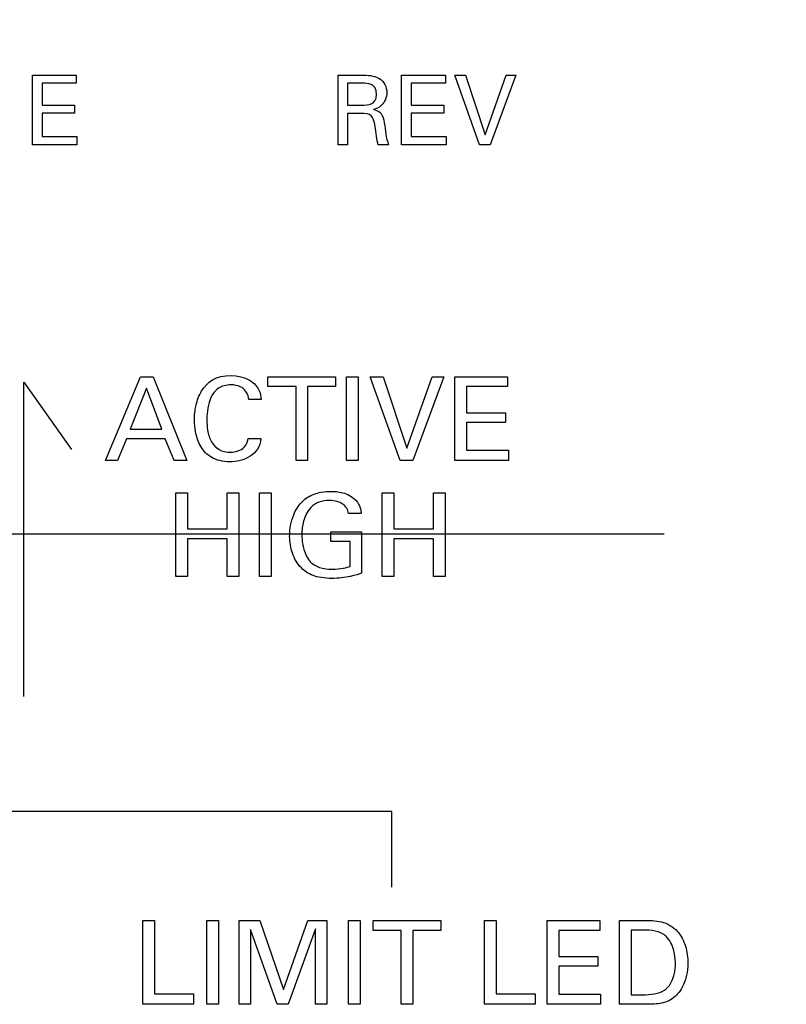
# Model space of a CAD drawing. Header units: inches. Extents: x 0 to 34, y 0 to 22.
# Tile 48 of 89: x 11.352 to 11.902, y 15.349 to 16.056. Entities that reach past the tile are written whole.
import ezdxf

# ---------------------------------------------------------------- set-up
doc = ezdxf.new("R2010")
doc.units = ezdxf.units.IN
doc.header["$LTSCALE"] = 1.87
doc.header["$MEASUREMENT"] = 0
doc.linetypes.add('CENTER', pattern=[0.6, 0.375, -0.075, 0.075, -0.075])
doc.layers.get('0').update_dxf_attribs({"linetype": 'CONTINUOUS'})
for name, color, linetype in [('DATUMCURVES', 7, 'CONTINUOUS'), ('DEFAULT_1', 7, 'CENTER'), ('DIMENSIONS', 7, 'CONTINUOUS')]:
    doc.layers.add(name, color=color, linetype=linetype)
doc.styles.get("Standard").update_dxf_attribs({"font": 'txt', "width": 0.8})
doc.dimstyles.new('DIMSTYLE_1', dxfattribs={"dimtxt": 0.125, "dimasz": 0.18, "dimexe": 0.18, "dimexo": 0.0625, "dimgap": 0.09, "dimtad": 0, "dimtih": 1, "dimtoh": 1, "dimdec": 3, "dimzin": 4, "dimdsep": 46, "dimtxsty": 'STANDARD', "dimblk": '_FILLED', "dimblk1": '_FILLED', "dimblk2": '_FILLED', "dimcen": 0.09, "dimadec": 0, "dimazin": 0, "dimtp": 0.001, "dimtm": 0.001, "dimtfac": 1, "dimtdec": 3, "dimtofl": 0, "dimtmove": 0, "dimatfit": 3, "dimldrblk": '_FILLED', "dimfxl": 1, "dimtolj": 1, "dimtzin": 4, "dimarcsym": 0})

# ---------------------------------------------------------------- blocks, each defined once
blk = doc.blocks.new('*D12')
at = {"layer": 'DIMENSIONS', "color": 2, "linetype": 'CONTINUOUS'}
blk.add_line((12.8132, 15.87417), (12.8132, 18.06614), dxfattribs=at)
at = {"layer": 'DIMENSIONS', "color": 2, "linetype": 'CONTINUOUS', "width": 0.8}
for s, p in [(']', (12.8757, 19.45364)), ('219.28', (12.8757, 18.85364)), ('[', (12.8757, 18.75364)), ('8.633', (12.8757, 18.12864))]:
    blk.add_text(s, height=0.125, rotation=90, dxfattribs=at).set_placement(p)
blk = doc.blocks.new('_FILLED')
at = {"color": 0, "linetype": 'BYBLOCK'}
blk.add_solid([(0, 0), (-1, 0.1736), (-1, -0.1736)], dxfattribs=at)

msp = doc.modelspace()

# ---------------------------------------------------------------- linework, layer by layer
at = {"layer": 'DATUMCURVES', "color": 40, "linetype": 'CONTINUOUS'}
for points in [[(11.36082, 16.01618, 0.334), (11.36082, 16.01618, 0.334), (11.39227, 16.01618, 0.334), (11.39227, 16.01618, 0.334)], [(11.36082, 15.96604, 0.334), (11.36082, 15.96604, 0.334), (11.36082, 16.01618, 0.334), (11.36082, 16.01618, 0.334)], [(11.39227, 16.01028, 0.334), (11.39227, 16.01028, 0.334), (11.36776, 16.01028, 0.334), (11.36776, 16.01028, 0.334)], [(11.36776, 16.01028, 0.334), (11.36776, 16.01028, 0.334), (11.36776, 15.99465, 0.334), (11.36776, 15.99465, 0.334)], [(11.39227, 16.01618, 0.334), (11.39227, 16.01618, 0.334), (11.39227, 16.01028, 0.334), (11.39227, 16.01028, 0.334)], [(11.58032, 16.01618, 0.334), (11.58032, 16.01618, 0.334), (11.59823, 16.01618, 0.334), (11.59823, 16.01618, 0.334)], [(11.58032, 15.96604, 0.334), (11.58032, 15.96604, 0.334), (11.58032, 16.01618, 0.334), (11.58032, 16.01618, 0.334)], [(11.59803, 16.01035, 0.334), (11.59803, 16.01035, 0.334), (11.58706, 16.01035, 0.334), (11.58706, 16.01035, 0.334)], [(11.58706, 16.01035, 0.334), (11.58706, 16.01035, 0.334), (11.58706, 15.99459, 0.334), (11.58706, 15.99459, 0.334)], [(11.60803, 16.00222, 0.334), (11.60803, 16.01035, 0.334), (11.60081, 16.01035, 0.334), (11.59803, 16.01035, 0.334)], [(11.62594, 16.01618, 0.334), (11.62594, 16.01618, 0.334), (11.6574, 16.01618, 0.334), (11.6574, 16.01618, 0.334)], [(11.62594, 15.96604, 0.334), (11.62594, 15.96604, 0.334), (11.62594, 16.01618, 0.334), (11.62594, 16.01618, 0.334)], [(11.6574, 16.01028, 0.334), (11.6574, 16.01028, 0.334), (11.63289, 16.01028, 0.334), (11.63289, 16.01028, 0.334)], [(11.63289, 16.01028, 0.334), (11.63289, 16.01028, 0.334), (11.63289, 15.99465, 0.334), (11.63289, 15.99465, 0.334)], [(11.6574, 16.01618, 0.334), (11.6574, 16.01618, 0.334), (11.6574, 16.01028, 0.334), (11.6574, 16.01028, 0.334)], [(11.68192, 15.96604, 0.334), (11.68192, 15.96604, 0.334), (11.66407, 16.01618, 0.334), (11.66407, 16.01618, 0.334)], [(11.66407, 16.01618, 0.334), (11.66407, 16.01618, 0.334), (11.67177, 16.01618, 0.334), (11.67177, 16.01618, 0.334)], [(11.67177, 16.01618, 0.334), (11.67177, 16.01618, 0.334), (11.68601, 15.97333, 0.334), (11.68601, 15.97333, 0.334)], [(11.68601, 15.97333, 0.334), (11.68601, 15.97333, 0.334), (11.70102, 16.01618, 0.334), (11.70102, 16.01618, 0.334)], [(11.70803, 16.01618, 0.334), (11.70803, 16.01618, 0.334), (11.68955, 15.96604, 0.334), (11.68955, 15.96604, 0.334)], [(11.70102, 16.01618, 0.334), (11.70102, 16.01618, 0.334), (11.70803, 16.01618, 0.334), (11.70803, 16.01618, 0.334)], [(11.59803, 15.99459, 0.334), (11.59879, 15.99459, 0.334), (11.60275, 15.99459, 0.334), (11.60462, 15.99569, 0.334)], [(11.60462, 15.99569, 0.334), (11.6056, 15.99625, 0.334), (11.60803, 15.99806, 0.334), (11.60803, 16.00222, 0.334)], [(11.36776, 15.99465, 0.334), (11.36776, 15.99465, 0.334), (11.39109, 15.99465, 0.334), (11.39109, 15.99465, 0.334)], [(11.39109, 15.98882, 0.334), (11.39109, 15.98882, 0.334), (11.36776, 15.98882, 0.334), (11.36776, 15.98882, 0.334)], [(11.36776, 15.98882, 0.334), (11.36776, 15.98882, 0.334), (11.36776, 15.97215, 0.334), (11.36776, 15.97215, 0.334)], [(11.39109, 15.99465, 0.334), (11.39109, 15.99465, 0.334), (11.39109, 15.98882, 0.334), (11.39109, 15.98882, 0.334)], [(11.58706, 15.99459, 0.334), (11.58706, 15.99459, 0.334), (11.59803, 15.99459, 0.334), (11.59803, 15.99459, 0.334)], [(11.59594, 15.98868, 0.334), (11.59594, 15.98868, 0.334), (11.58719, 15.98868, 0.334), (11.58719, 15.98868, 0.334)], [(11.58719, 15.98868, 0.334), (11.58719, 15.98868, 0.334), (11.58719, 15.96604, 0.334), (11.58719, 15.96604, 0.334)], [(11.63289, 15.99465, 0.334), (11.63289, 15.99465, 0.334), (11.65622, 15.99465, 0.334), (11.65622, 15.99465, 0.334)], [(11.65622, 15.98882, 0.334), (11.65622, 15.98882, 0.334), (11.63289, 15.98882, 0.334), (11.63289, 15.98882, 0.334)], [(11.63289, 15.98882, 0.334), (11.63289, 15.98882, 0.334), (11.63289, 15.97215, 0.334), (11.63289, 15.97215, 0.334)], [(11.65622, 15.99465, 0.334), (11.65622, 15.99465, 0.334), (11.65622, 15.98882, 0.334), (11.65622, 15.98882, 0.334)], [(11.36776, 15.97215, 0.334), (11.36776, 15.97215, 0.334), (11.39283, 15.97215, 0.334), (11.39283, 15.97215, 0.334)], [(11.39283, 15.97215, 0.334), (11.39283, 15.97215, 0.334), (11.39283, 15.96604, 0.334), (11.39283, 15.96604, 0.334)], [(11.63289, 15.97215, 0.334), (11.63289, 15.97215, 0.334), (11.65795, 15.97215, 0.334), (11.65795, 15.97215, 0.334)], [(11.65795, 15.97215, 0.334), (11.65795, 15.97215, 0.334), (11.65795, 15.96604, 0.334), (11.65795, 15.96604, 0.334)], [(11.39283, 15.96604, 0.334), (11.39283, 15.96604, 0.334), (11.36082, 15.96604, 0.334), (11.36082, 15.96604, 0.334)], [(11.58719, 15.96604, 0.334), (11.58719, 15.96604, 0.334), (11.58032, 15.96604, 0.334), (11.58032, 15.96604, 0.334)], [(11.61664, 15.96604, 0.334), (11.61664, 15.96604, 0.334), (11.6092, 15.96604, 0.334), (11.6092, 15.96604, 0.334)], [(11.65795, 15.96604, 0.334), (11.65795, 15.96604, 0.334), (11.62594, 15.96604, 0.334), (11.62594, 15.96604, 0.334)], [(11.68955, 15.96604, 0.334), (11.68955, 15.96604, 0.334), (11.68192, 15.96604, 0.334), (11.68192, 15.96604, 0.334)], [(11.41321, 15.73938, 0.334), (11.41321, 15.73938, 0.334), (11.43855, 15.79955, 0.334), (11.43855, 15.79955, 0.334)], [(11.43855, 15.79955, 0.334), (11.43855, 15.79955, 0.334), (11.44748, 15.79955, 0.334), (11.44748, 15.79955, 0.334)], [(11.44748, 15.79955, 0.334), (11.44748, 15.79955, 0.334), (11.47181, 15.73938, 0.334), (11.47181, 15.73938, 0.334)], [(11.52997, 15.79246, 0.334), (11.52997, 15.79246, 0.334), (11.52997, 15.79955, 0.334), (11.52997, 15.79955, 0.334)], [(11.52997, 15.79955, 0.334), (11.52997, 15.79955, 0.334), (11.57855, 15.79955, 0.334), (11.57855, 15.79955, 0.334)], [(11.57855, 15.79955, 0.334), (11.57855, 15.79955, 0.334), (11.57855, 15.79246, 0.334), (11.57855, 15.79246, 0.334)], [(11.58647, 15.79955, 0.334), (11.58647, 15.79955, 0.334), (11.5948, 15.79955, 0.334), (11.5948, 15.79955, 0.334)], [(11.58647, 15.73938, 0.334), (11.58647, 15.73938, 0.334), (11.58647, 15.79955, 0.334), (11.58647, 15.79955, 0.334)], [(11.5948, 15.79955, 0.334), (11.5948, 15.79955, 0.334), (11.5948, 15.73938, 0.334), (11.5948, 15.73938, 0.334)], [(11.62489, 15.73938, 0.334), (11.62489, 15.73938, 0.334), (11.60347, 15.79955, 0.334), (11.60347, 15.79955, 0.334)], [(11.60347, 15.79955, 0.334), (11.60347, 15.79955, 0.334), (11.61272, 15.79955, 0.334), (11.61272, 15.79955, 0.334)], [(11.61272, 15.79955, 0.334), (11.61272, 15.79955, 0.334), (11.62979, 15.74813, 0.334), (11.62979, 15.74813, 0.334)], [(11.62979, 15.74813, 0.334), (11.62979, 15.74813, 0.334), (11.64781, 15.79955, 0.334), (11.64781, 15.79955, 0.334)], [(11.65622, 15.79955, 0.334), (11.65622, 15.79955, 0.334), (11.63405, 15.73938, 0.334), (11.63405, 15.73938, 0.334)], [(11.64781, 15.79955, 0.334), (11.64781, 15.79955, 0.334), (11.65622, 15.79955, 0.334), (11.65622, 15.79955, 0.334)], [(11.66422, 15.79955, 0.334), (11.66422, 15.79955, 0.334), (11.70197, 15.79955, 0.334), (11.70197, 15.79955, 0.334)], [(11.66422, 15.73938, 0.334), (11.66422, 15.73938, 0.334), (11.66422, 15.79955, 0.334), (11.66422, 15.79955, 0.334)], [(11.70197, 15.79955, 0.334), (11.70197, 15.79955, 0.334), (11.70197, 15.79246, 0.334), (11.70197, 15.79246, 0.334)], [(11.35469, 15.56993, 0.334), (11.35469, 15.56993, 0.334), (11.35469, 15.79576, 0.334), (11.35469, 15.79576, 0.334)], [(11.35469, 15.79576, 0.334), (11.35469, 15.79576, 0.334), (11.38899, 15.74718, 0.334), (11.38899, 15.74718, 0.334)], [(11.44263, 15.7913, 0.334), (11.44263, 15.7913, 0.334), (11.43097, 15.7618, 0.334), (11.43097, 15.7618, 0.334)], [(11.45371, 15.7618, 0.334), (11.45371, 15.7618, 0.334), (11.44263, 15.7913, 0.334), (11.44263, 15.7913, 0.334)], [(11.55014, 15.79246, 0.334), (11.55014, 15.79246, 0.334), (11.52997, 15.79246, 0.334), (11.52997, 15.79246, 0.334)], [(11.55014, 15.73938, 0.334), (11.55014, 15.73938, 0.334), (11.55014, 15.79246, 0.334), (11.55014, 15.79246, 0.334)], [(11.57855, 15.79246, 0.334), (11.57855, 15.79246, 0.334), (11.55838, 15.79246, 0.334), (11.55838, 15.79246, 0.334)], [(11.55838, 15.79246, 0.334), (11.55838, 15.79246, 0.334), (11.55838, 15.73938, 0.334), (11.55838, 15.73938, 0.334)], [(11.70197, 15.79246, 0.334), (11.70197, 15.79246, 0.334), (11.67255, 15.79246, 0.334), (11.67255, 15.79246, 0.334)], [(11.67255, 15.79246, 0.334), (11.67255, 15.79246, 0.334), (11.67255, 15.77372, 0.334), (11.67255, 15.77372, 0.334)], [(11.52514, 15.7833, 0.334), (11.52514, 15.7833, 0.334), (11.51621, 15.7833, 0.334), (11.51621, 15.7833, 0.334)], [(11.67255, 15.77372, 0.334), (11.67255, 15.77372, 0.334), (11.70055, 15.77372, 0.334), (11.70055, 15.77372, 0.334)], [(11.70055, 15.77372, 0.334), (11.70055, 15.77372, 0.334), (11.70055, 15.76671, 0.334), (11.70055, 15.76671, 0.334)], [(11.70055, 15.76671, 0.334), (11.70055, 15.76671, 0.334), (11.67255, 15.76671, 0.334), (11.67255, 15.76671, 0.334)], [(11.67255, 15.76671, 0.334), (11.67255, 15.76671, 0.334), (11.67255, 15.74671, 0.334), (11.67255, 15.74671, 0.334)], [(11.4283, 15.75505, 0.334), (11.4283, 15.75505, 0.334), (11.4218, 15.73938, 0.334), (11.4218, 15.73938, 0.334)], [(11.45622, 15.75505, 0.334), (11.45622, 15.75505, 0.334), (11.4283, 15.75505, 0.334), (11.4283, 15.75505, 0.334)], [(11.43097, 15.7618, 0.334), (11.43097, 15.7618, 0.334), (11.45371, 15.7618, 0.334), (11.45371, 15.7618, 0.334)], [(11.46272, 15.73938, 0.334), (11.46272, 15.73938, 0.334), (11.45622, 15.75505, 0.334), (11.45622, 15.75505, 0.334)], [(11.51581, 15.75522, 0.334), (11.51581, 15.75522, 0.334), (11.52496, 15.75522, 0.334), (11.52496, 15.75522, 0.334)], [(11.67255, 15.74671, 0.334), (11.67255, 15.74671, 0.334), (11.70263, 15.74671, 0.334), (11.70263, 15.74671, 0.334)], [(11.70263, 15.74671, 0.334), (11.70263, 15.74671, 0.334), (11.70263, 15.73938, 0.334), (11.70263, 15.73938, 0.334)], [(11.4218, 15.73938, 0.334), (11.4218, 15.73938, 0.334), (11.41321, 15.73938, 0.334), (11.41321, 15.73938, 0.334)], [(11.47181, 15.73938, 0.334), (11.47181, 15.73938, 0.334), (11.46272, 15.73938, 0.334), (11.46272, 15.73938, 0.334)], [(11.55838, 15.73938, 0.334), (11.55838, 15.73938, 0.334), (11.55014, 15.73938, 0.334), (11.55014, 15.73938, 0.334)], [(11.5948, 15.73938, 0.334), (11.5948, 15.73938, 0.334), (11.58647, 15.73938, 0.334), (11.58647, 15.73938, 0.334)], [(11.63405, 15.73938, 0.334), (11.63405, 15.73938, 0.334), (11.62489, 15.73938, 0.334), (11.62489, 15.73938, 0.334)], [(11.70263, 15.73938, 0.334), (11.70263, 15.73938, 0.334), (11.66422, 15.73938, 0.334), (11.66422, 15.73938, 0.334)], [(11.46381, 15.65605, 0.334), (11.46381, 15.65605, 0.334), (11.46381, 15.71622, 0.334), (11.46381, 15.71622, 0.334)], [(11.46381, 15.71622, 0.334), (11.46381, 15.71622, 0.334), (11.47213, 15.71622, 0.334), (11.47213, 15.71622, 0.334)], [(11.47213, 15.71622, 0.334), (11.47213, 15.71622, 0.334), (11.47213, 15.69039, 0.334), (11.47213, 15.69039, 0.334)], [(11.50073, 15.69039, 0.334), (11.50073, 15.69039, 0.334), (11.50073, 15.71622, 0.334), (11.50073, 15.71622, 0.334)], [(11.50073, 15.71622, 0.334), (11.50073, 15.71622, 0.334), (11.50905, 15.71622, 0.334), (11.50905, 15.71622, 0.334)], [(11.50905, 15.71622, 0.334), (11.50905, 15.71622, 0.334), (11.50905, 15.65605, 0.334), (11.50905, 15.65605, 0.334)], [(11.52397, 15.71622, 0.334), (11.52397, 15.71622, 0.334), (11.5323, 15.71622, 0.334), (11.5323, 15.71622, 0.334)], [(11.52397, 15.65605, 0.334), (11.52397, 15.65605, 0.334), (11.52397, 15.71622, 0.334), (11.52397, 15.71622, 0.334)], [(11.5323, 15.71622, 0.334), (11.5323, 15.71622, 0.334), (11.5323, 15.65605, 0.334), (11.5323, 15.65605, 0.334)], [(11.61197, 15.65605, 0.334), (11.61197, 15.65605, 0.334), (11.61197, 15.71622, 0.334), (11.61197, 15.71622, 0.334)], [(11.61197, 15.71622, 0.334), (11.61197, 15.71622, 0.334), (11.6203, 15.71622, 0.334), (11.6203, 15.71622, 0.334)], [(11.6203, 15.71622, 0.334), (11.6203, 15.71622, 0.334), (11.6203, 15.69039, 0.334), (11.6203, 15.69039, 0.334)], [(11.64888, 15.69039, 0.334), (11.64888, 15.69039, 0.334), (11.64888, 15.71622, 0.334), (11.64888, 15.71622, 0.334)], [(11.64888, 15.71622, 0.334), (11.64888, 15.71622, 0.334), (11.65722, 15.71622, 0.334), (11.65722, 15.71622, 0.334)], [(11.65722, 15.71622, 0.334), (11.65722, 15.71622, 0.334), (11.65722, 15.65605, 0.334), (11.65722, 15.65605, 0.334)], [(11.59297, 15.7108, 0.334), (11.59655, 15.70705, 0.334), (11.59679, 15.70355, 0.334), (11.59697, 15.70122, 0.334)], [(11.59697, 15.70122, 0.334), (11.59697, 15.70122, 0.334), (11.58788, 15.70122, 0.334), (11.58788, 15.70122, 0.334)], [(11.47213, 15.69039, 0.334), (11.47213, 15.69039, 0.334), (11.50073, 15.69039, 0.334), (11.50073, 15.69039, 0.334)], [(11.57513, 15.68114, 0.334), (11.57513, 15.68114, 0.334), (11.57513, 15.68805, 0.334), (11.57513, 15.68805, 0.334)], [(11.57513, 15.68805, 0.334), (11.57513, 15.68805, 0.334), (11.59722, 15.68805, 0.334), (11.59722, 15.68805, 0.334)], [(11.59722, 15.68805, 0.334), (11.59722, 15.68805, 0.334), (11.59722, 15.65838, 0.334), (11.59722, 15.65838, 0.334)], [(11.6203, 15.69039, 0.334), (11.6203, 15.69039, 0.334), (11.64888, 15.69039, 0.334), (11.64888, 15.69039, 0.334)], [(11.50073, 15.68322, 0.334), (11.50073, 15.68322, 0.334), (11.47213, 15.68322, 0.334), (11.47213, 15.68322, 0.334)], [(11.47213, 15.68322, 0.334), (11.47213, 15.68322, 0.334), (11.47213, 15.65605, 0.334), (11.47213, 15.65605, 0.334)], [(11.50073, 15.65605, 0.334), (11.50073, 15.65605, 0.334), (11.50073, 15.68322, 0.334), (11.50073, 15.68322, 0.334)], [(11.58889, 15.68114, 0.334), (11.58889, 15.68114, 0.334), (11.57513, 15.68114, 0.334), (11.57513, 15.68114, 0.334)], [(11.58889, 15.6633, 0.334), (11.58889, 15.6633, 0.334), (11.58889, 15.68114, 0.334), (11.58889, 15.68114, 0.334)], [(11.64888, 15.68322, 0.334), (11.64888, 15.68322, 0.334), (11.6203, 15.68322, 0.334), (11.6203, 15.68322, 0.334)], [(11.6203, 15.68322, 0.334), (11.6203, 15.68322, 0.334), (11.6203, 15.65605, 0.334), (11.6203, 15.65605, 0.334)], [(11.64888, 15.65605, 0.334), (11.64888, 15.65605, 0.334), (11.64888, 15.68322, 0.334), (11.64888, 15.68322, 0.334)], [(11.47213, 15.65605, 0.334), (11.47213, 15.65605, 0.334), (11.46381, 15.65605, 0.334), (11.46381, 15.65605, 0.334)], [(11.50905, 15.65605, 0.334), (11.50905, 15.65605, 0.334), (11.50073, 15.65605, 0.334), (11.50073, 15.65605, 0.334)], [(11.5323, 15.65605, 0.334), (11.5323, 15.65605, 0.334), (11.52397, 15.65605, 0.334), (11.52397, 15.65605, 0.334)], [(11.6203, 15.65605, 0.334), (11.6203, 15.65605, 0.334), (11.61197, 15.65605, 0.334), (11.61197, 15.65605, 0.334)], [(11.65722, 15.65605, 0.334), (11.65722, 15.65605, 0.334), (11.64888, 15.65605, 0.334), (11.64888, 15.65605, 0.334)], [(11.61901, 15.48739, 0.334), (11.61901, 15.48739, 0.334), (11.21477, 15.48739, 0.334), (11.21477, 15.48739, 0.334)], [(11.61901, 15.43289, 0.334), (11.61901, 15.43289, 0.334), (11.61901, 15.48739, 0.334), (11.61901, 15.48739, 0.334)], [(11.44015, 15.34884, 0.334), (11.44015, 15.34884, 0.334), (11.44015, 15.40901, 0.334), (11.44015, 15.40901, 0.334)], [(11.44015, 15.40901, 0.334), (11.44015, 15.40901, 0.334), (11.44841, 15.40901, 0.334), (11.44841, 15.40901, 0.334)], [(11.44841, 15.40901, 0.334), (11.44841, 15.40901, 0.334), (11.44841, 15.35626, 0.334), (11.44841, 15.35626, 0.334)], [(11.48608, 15.34884, 0.334), (11.48608, 15.34884, 0.334), (11.48608, 15.40901, 0.334), (11.48608, 15.40901, 0.334)], [(11.48608, 15.40901, 0.334), (11.48608, 15.40901, 0.334), (11.4944, 15.40901, 0.334), (11.4944, 15.40901, 0.334)], [(11.4944, 15.40901, 0.334), (11.4944, 15.40901, 0.334), (11.4944, 15.34884, 0.334), (11.4944, 15.34884, 0.334)], [(11.50941, 15.34884, 0.334), (11.50941, 15.34884, 0.334), (11.50941, 15.40901, 0.334), (11.50941, 15.40901, 0.334)], [(11.50941, 15.40901, 0.334), (11.50941, 15.40901, 0.334), (11.52416, 15.40901, 0.334), (11.52416, 15.40901, 0.334)], [(11.52416, 15.40901, 0.334), (11.52416, 15.40901, 0.334), (11.54116, 15.35943, 0.334), (11.54116, 15.35943, 0.334)], [(11.54116, 15.35943, 0.334), (11.54116, 15.35943, 0.334), (11.55857, 15.40901, 0.334), (11.55857, 15.40901, 0.334)], [(11.55857, 15.40901, 0.334), (11.55857, 15.40901, 0.334), (11.57233, 15.40901, 0.334), (11.57233, 15.40901, 0.334)], [(11.57233, 15.40901, 0.334), (11.57233, 15.40901, 0.334), (11.57233, 15.34884, 0.334), (11.57233, 15.34884, 0.334)], [(11.58791, 15.34884, 0.334), (11.58791, 15.34884, 0.334), (11.58791, 15.40901, 0.334), (11.58791, 15.40901, 0.334)], [(11.58791, 15.40901, 0.334), (11.58791, 15.40901, 0.334), (11.59624, 15.40901, 0.334), (11.59624, 15.40901, 0.334)], [(11.59624, 15.40901, 0.334), (11.59624, 15.40901, 0.334), (11.59624, 15.34884, 0.334), (11.59624, 15.34884, 0.334)], [(11.60549, 15.40901, 0.334), (11.60549, 15.40901, 0.334), (11.65407, 15.40901, 0.334), (11.65407, 15.40901, 0.334)], [(11.60549, 15.40192, 0.334), (11.60549, 15.40192, 0.334), (11.60549, 15.40901, 0.334), (11.60549, 15.40901, 0.334)], [(11.65407, 15.40901, 0.334), (11.65407, 15.40901, 0.334), (11.65407, 15.40192, 0.334), (11.65407, 15.40192, 0.334)], [(11.68557, 15.34884, 0.334), (11.68557, 15.34884, 0.334), (11.68557, 15.40901, 0.334), (11.68557, 15.40901, 0.334)], [(11.68557, 15.40901, 0.334), (11.68557, 15.40901, 0.334), (11.69383, 15.40901, 0.334), (11.69383, 15.40901, 0.334)], [(11.69383, 15.40901, 0.334), (11.69383, 15.40901, 0.334), (11.69383, 15.35626, 0.334), (11.69383, 15.35626, 0.334)], [(11.73049, 15.34884, 0.334), (11.73049, 15.34884, 0.334), (11.73049, 15.40901, 0.334), (11.73049, 15.40901, 0.334)], [(11.73049, 15.40901, 0.334), (11.73049, 15.40901, 0.334), (11.76824, 15.40901, 0.334), (11.76824, 15.40901, 0.334)], [(11.76824, 15.40901, 0.334), (11.76824, 15.40901, 0.334), (11.76824, 15.40192, 0.334), (11.76824, 15.40192, 0.334)], [(11.78241, 15.34884, 0.334), (11.78241, 15.34884, 0.334), (11.78241, 15.40901, 0.334), (11.78241, 15.40901, 0.334)], [(11.78241, 15.40901, 0.334), (11.78241, 15.40901, 0.334), (11.79983, 15.40901, 0.334), (11.79983, 15.40901, 0.334)], [(11.51749, 15.40267, 0.334), (11.51749, 15.40267, 0.334), (11.51749, 15.34884, 0.334), (11.51749, 15.34884, 0.334)], [(11.53649, 15.34884, 0.334), (11.53649, 15.34884, 0.334), (11.51749, 15.40267, 0.334), (11.51749, 15.40267, 0.334)], [(11.56416, 15.40301, 0.334), (11.56416, 15.40301, 0.334), (11.54441, 15.34884, 0.334), (11.54441, 15.34884, 0.334)], [(11.56416, 15.34884, 0.334), (11.56416, 15.34884, 0.334), (11.56416, 15.40301, 0.334), (11.56416, 15.40301, 0.334)], [(11.62566, 15.40192, 0.334), (11.62566, 15.40192, 0.334), (11.60549, 15.40192, 0.334), (11.60549, 15.40192, 0.334)], [(11.62566, 15.34884, 0.334), (11.62566, 15.34884, 0.334), (11.62566, 15.40192, 0.334), (11.62566, 15.40192, 0.334)], [(11.6339, 15.40192, 0.334), (11.6339, 15.40192, 0.334), (11.6339, 15.34884, 0.334), (11.6339, 15.34884, 0.334)], [(11.65407, 15.40192, 0.334), (11.65407, 15.40192, 0.334), (11.6339, 15.40192, 0.334), (11.6339, 15.40192, 0.334)], [(11.73882, 15.40192, 0.334), (11.73882, 15.40192, 0.334), (11.73882, 15.38318, 0.334), (11.73882, 15.38318, 0.334)], [(11.76824, 15.40192, 0.334), (11.76824, 15.40192, 0.334), (11.73882, 15.40192, 0.334), (11.73882, 15.40192, 0.334)], [(11.79074, 15.40209, 0.334), (11.79074, 15.40209, 0.334), (11.79074, 15.35568, 0.334), (11.79074, 15.35568, 0.334)], [(11.80073, 15.40209, 0.334), (11.80073, 15.40209, 0.334), (11.79074, 15.40209, 0.334), (11.79074, 15.40209, 0.334)], [(11.73882, 15.38318, 0.334), (11.73882, 15.38318, 0.334), (11.76683, 15.38318, 0.334), (11.76683, 15.38318, 0.334)], [(11.76683, 15.38318, 0.334), (11.76683, 15.38318, 0.334), (11.76683, 15.37617, 0.334), (11.76683, 15.37617, 0.334)], [(11.73882, 15.37617, 0.334), (11.73882, 15.37617, 0.334), (11.73882, 15.35617, 0.334), (11.73882, 15.35617, 0.334)], [(11.76683, 15.37617, 0.334), (11.76683, 15.37617, 0.334), (11.73882, 15.37617, 0.334), (11.73882, 15.37617, 0.334)], [(11.44841, 15.35626, 0.334), (11.44841, 15.35626, 0.334), (11.47641, 15.35626, 0.334), (11.47641, 15.35626, 0.334)], [(11.47641, 15.35626, 0.334), (11.47641, 15.35626, 0.334), (11.47641, 15.34884, 0.334), (11.47641, 15.34884, 0.334)], [(11.69383, 15.35626, 0.334), (11.69383, 15.35626, 0.334), (11.72182, 15.35626, 0.334), (11.72182, 15.35626, 0.334)], [(11.72182, 15.35626, 0.334), (11.72182, 15.35626, 0.334), (11.72182, 15.34884, 0.334), (11.72182, 15.34884, 0.334)], [(11.73882, 15.35617, 0.334), (11.73882, 15.35617, 0.334), (11.7689, 15.35617, 0.334), (11.7689, 15.35617, 0.334)], [(11.7689, 15.35617, 0.334), (11.7689, 15.35617, 0.334), (11.7689, 15.34884, 0.334), (11.7689, 15.34884, 0.334)], [(11.79074, 15.35568, 0.334), (11.79074, 15.35568, 0.334), (11.7989, 15.35568, 0.334), (11.7989, 15.35568, 0.334)], [(11.47641, 15.34884, 0.334), (11.47641, 15.34884, 0.334), (11.44015, 15.34884, 0.334), (11.44015, 15.34884, 0.334)], [(11.4944, 15.34884, 0.334), (11.4944, 15.34884, 0.334), (11.48608, 15.34884, 0.334), (11.48608, 15.34884, 0.334)], [(11.51749, 15.34884, 0.334), (11.51749, 15.34884, 0.334), (11.50941, 15.34884, 0.334), (11.50941, 15.34884, 0.334)], [(11.54441, 15.34884, 0.334), (11.54441, 15.34884, 0.334), (11.53649, 15.34884, 0.334), (11.53649, 15.34884, 0.334)], [(11.57233, 15.34884, 0.334), (11.57233, 15.34884, 0.334), (11.56416, 15.34884, 0.334), (11.56416, 15.34884, 0.334)], [(11.59624, 15.34884, 0.334), (11.59624, 15.34884, 0.334), (11.58791, 15.34884, 0.334), (11.58791, 15.34884, 0.334)], [(11.6339, 15.34884, 0.334), (11.6339, 15.34884, 0.334), (11.62566, 15.34884, 0.334), (11.62566, 15.34884, 0.334)], [(11.72182, 15.34884, 0.334), (11.72182, 15.34884, 0.334), (11.68557, 15.34884, 0.334), (11.68557, 15.34884, 0.334)], [(11.7689, 15.34884, 0.334), (11.7689, 15.34884, 0.334), (11.73049, 15.34884, 0.334), (11.73049, 15.34884, 0.334)], [(11.79932, 15.34884, 0.334), (11.79932, 15.34884, 0.334), (11.78241, 15.34884, 0.334), (11.78241, 15.34884, 0.334)]]:
    msp.add_open_spline(points, degree=3, dxfattribs=at)
for points, knots in [([(11.59823, 16.01618, 0.334), (11.60081, 16.01618, 0.334), (11.61156, 16.0157, 0.334), (11.61702, 16.00395, 0.334), (11.61233, 15.99355, 0.334), (11.6074, 15.99187, 0.334), (11.60587, 15.99146, 0.334)], [0, 0, 0, 0, 0.264943, 0.533965, 0.770425, 1, 1, 1, 1]), ([(11.6092, 15.96604, 0.334), (11.60809, 15.96938, 0.334), (11.60646, 15.98631, 0.334), (11.60435, 15.98868, 0.334), (11.59594, 15.98868, 0.334)], [0, 0, 0, 0, 0.3441, 1, 1, 1, 1]), ([(11.60587, 15.99146, 0.334), (11.60827, 15.99084, 0.334), (11.61179, 15.98934, 0.334), (11.61368, 15.98225, 0.334), (11.61442, 15.97356, 0.334), (11.61567, 15.96882, 0.334), (11.61664, 15.96604, 0.334)], [0, 0, 0, 0, 0.257195, 0.51439, 0.757195, 1, 1, 1, 1]), ([(11.47762, 15.7752, 0.334), (11.47779, 15.77648, 0.334), (11.47863, 15.78122, 0.334), (11.48304, 15.79332, 0.334), (11.49752, 15.80438, 0.334), (11.52405, 15.79697, 0.334), (11.52514, 15.7833, 0.334)], [0, 0, 0, 0, 0.075554, 0.277032, 0.679987, 1, 1, 1, 1]), ([(11.51621, 15.7833, 0.334), (11.51605, 15.78434, 0.334), (11.51542, 15.78826, 0.334), (11.51076, 15.79267, 0.334), (11.50262, 15.79442, 0.334), (11.49362, 15.79187, 0.334), (11.48884, 15.78538, 0.334), (11.48644, 15.77693, 0.334), (11.48599, 15.76879, 0.334), (11.48626, 15.76365, 0.334), (11.48665, 15.76121, 0.334)], [0, 0, 0, 0, 0.194768, 0.292152, 0.389536, 0.511441, 0.633346, 0.755251, 0.877156, 1, 1, 1, 1]), ([(11.52496, 15.75522, 0.334), (11.52434, 15.7493, 0.334), (11.51838, 15.74091, 0.334), (11.50174, 15.73727, 0.334), (11.48861, 15.74083, 0.334), (11.48128, 15.74886, 0.334), (11.47772, 15.75928, 0.334), (11.47705, 15.76781, 0.334), (11.47734, 15.77306, 0.334), (11.47762, 15.7752, 0.334)], [0, 0, 0, 0, 0.147096, 0.294192, 0.445069, 0.595947, 0.746824, 0.897701, 1, 1, 1, 1]), ([(11.48665, 15.76121, 0.334), (11.48714, 15.75815, 0.334), (11.48959, 15.75022, 0.334), (11.49908, 15.7433, 0.334), (11.51403, 15.74751, 0.334), (11.51555, 15.7538, 0.334), (11.51581, 15.75522, 0.334)], [0, 0, 0, 0, 0.218211, 0.610992, 0.820194, 1, 1, 1, 1]), ([(11.54555, 15.68513, 0.334), (11.54555, 15.68813, 0.334), (11.54627, 15.69804, 0.334), (11.55454, 15.71246, 0.334), (11.5685, 15.71718, 0.334), (11.57527, 15.71724, 0.334), (11.57896, 15.71715, 0.334), (11.5853, 15.71612, 0.334), (11.59009, 15.71371, 0.334), (11.59297, 15.7108, 0.334)], [0, 0, 0, 0, 0.213537, 0.427074, 0.537939, 0.648805, 0.736604, 0.824403, 1, 1, 1, 1]), ([(11.58788, 15.70122, 0.334), (11.58742, 15.70401, 0.334), (11.58488, 15.70874, 0.334), (11.57569, 15.71122, 0.334), (11.56616, 15.70992, 0.334), (11.55913, 15.70502, 0.334), (11.55487, 15.69551, 0.334), (11.55408, 15.68738, 0.334), (11.55447, 15.68155, 0.334), (11.55493, 15.67902, 0.334)], [0, 0, 0, 0, 0.154786, 0.309572, 0.417091, 0.524609, 0.700889, 0.877168, 1, 1, 1, 1]), ([(11.59722, 15.65838, 0.334), (11.59547, 15.6578, 0.334), (11.59005, 15.65597, 0.334), (11.57804, 15.65436, 0.334), (11.56798, 15.65511, 0.334), (11.56016, 15.65724, 0.334), (11.55242, 15.66264, 0.334), (11.54683, 15.67242, 0.334), (11.54555, 15.68088, 0.334), (11.54555, 15.68513, 0.334)], [0, 0, 0, 0, 0.139684, 0.279368, 0.354848, 0.430329, 0.581289, 0.790644, 1, 1, 1, 1]), ([(11.55493, 15.67902, 0.334), (11.55506, 15.6783, 0.334), (11.55591, 15.67427, 0.334), (11.55884, 15.66677, 0.334), (11.5667, 15.66207, 0.334), (11.58015, 15.66067, 0.334), (11.58696, 15.66272, 0.334), (11.58889, 15.6633, 0.334)], [0, 0, 0, 0, 0.044983, 0.247407, 0.423235, 0.599062, 1, 1, 1, 1]), ([(11.79983, 15.40901, 0.334), (11.80387, 15.40901, 0.334), (11.81258, 15.40917, 0.334), (11.8242, 15.40302, 0.334), (11.83049, 15.39077, 0.334), (11.83231, 15.37573, 0.334), (11.82873, 15.36121, 0.334), (11.82074, 15.35209, 0.334), (11.81197, 15.34889, 0.334), (11.80374, 15.34884, 0.334), (11.79932, 15.34884, 0.334)], [0, 0, 0, 0, 0.106291, 0.212581, 0.297465, 0.382348, 0.516059, 0.64977, 0.824885, 1, 1, 1, 1]), ([(11.82257, 15.37809, 0.334), (11.82257, 15.37922, 0.334), (11.82262, 15.38535, 0.334), (11.81707, 15.39978, 0.334), (11.80807, 15.40209, 0.334), (11.80073, 15.40209, 0.334)], [0, 0, 0, 0, 0.297985, 0.59597, 1, 1, 1, 1]), ([(11.7989, 15.35568, 0.334), (11.80465, 15.35568, 0.334), (11.81643, 15.35714, 0.334), (11.82245, 15.36987, 0.334), (11.82257, 15.37634, 0.334), (11.82257, 15.37809, 0.334)], [0, 0, 0, 0, 0.342103, 0.671051, 1, 1, 1, 1])]:
    msp.add_open_spline(points, degree=3, knots=knots, dxfattribs=at)
at = {"layer": 'DEFAULT_1', "color": 7, "linetype": 'CENTER'}
msp.add_line((11.1132, 15.68664), (12.68817, 15.68664), dxfattribs=at)

# ---------------------------------------------------------------- dimensions: what is measured, and where the dimension line sits
at = {"layer": 'DIMENSIONS', "color": 2, "linetype": 'CONTINUOUS'}
dim = msp.add_ordinate_dim(feature_location=(12.8132, 15.87417), offset=(0, 2.19198), dtype=1, origin=(4.1802, 15.81167), dimstyle='DIMSTYLE_1', dxfattribs=at)
dim.commit()
dim.dimension.update_dxf_attribs({"geometry": '*D12', "text_midpoint": (12.8132, 18.84114)})

doc.saveas('drawing.dxf')
